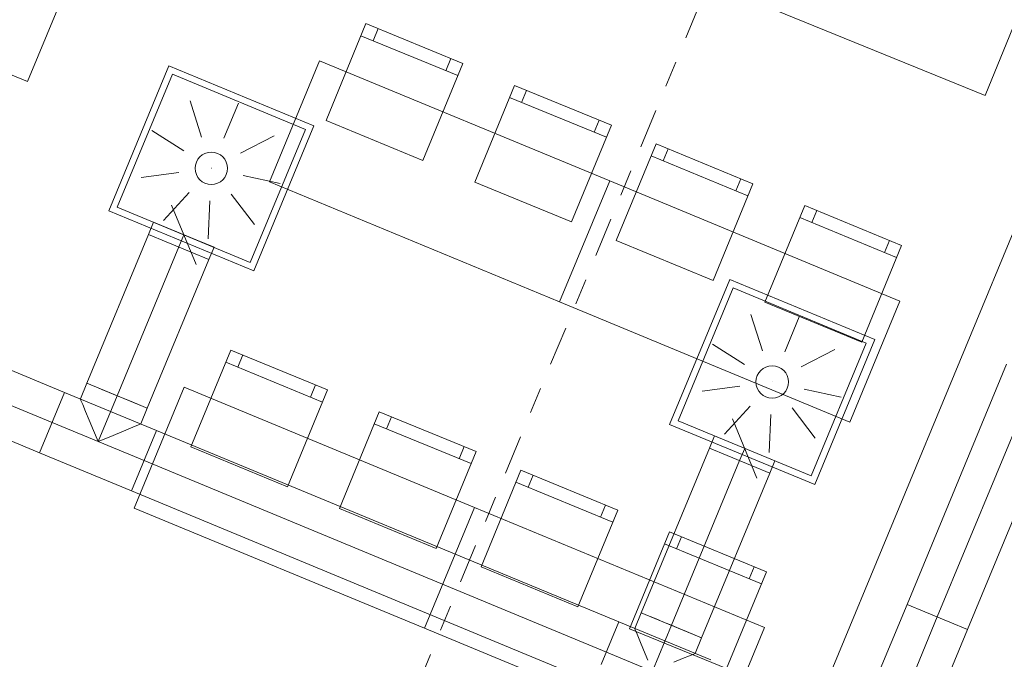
# Model space of a CAD drawing. Header units: metres. Extents: x -79 to 740, y -195 to 69.
# Tile 131 of 256: x 2.59 to 6.35, y 9.99 to 12.43. Entities that reach past the tile are written whole.
import ezdxf

# ---------------------------------------------------------------- set-up
doc = ezdxf.new("R2010")
doc.units = ezdxf.units.M
doc.header["$MEASUREMENT"] = 0
doc.linetypes.add('Schnittlinie', pattern=[0.3, 0.15, -0.075, 0, -0.075])
doc.linetypes.add('STRICHPUNKT2', pattern=[12.7, 6.35, -3.175, 0, -3.175])
for name, color, linetype in [('70 Lüftung', 7, 'Continuous'), ('90 Allgemein Hinweise', 7, 'Continuous'), ('95 Ausführungsplanung Bemaßung', 7, 'Continuous'), ('98 Schnitt Marker', 7, 'Continuous'), ('Neubau_50 Möblierung', 7, 'Continuous'), ('Neubau_95 Ausführungsplanung Bemaßung', 7, 'Continuous')]:
    doc.layers.add(name, color=color, linetype=linetype)
doc.styles.add('ERSTELLTER_STIL_2', font='ARIALN.TTF')
doc.linetypes.add('Wolke', pattern='A,0,[3,995_ARC_230 ERW_GR_EG_2607011.Shx,S=0.015817,R=0,X=-0.000255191,Y=0.048578],-1.9835,0', length=1.9835)
doc.dimstyles.new('ERSTELLTER_STIL__4', dxfattribs={"dimtxt": 0.125, "dimasz": 0.095143, "dimexe": 0.18, "dimexo": 0.0625, "dimgap": 0, "dimtad": 1, "dimzin": 0, "dimdsep": 46, "dimtxsty": 'ERSTELLTER_STIL_2', "dimblk": 'ARROWHEAD_6', "dimblk1": 'ARROWHEAD_6', "dimblk2": 'ARROWHEAD_6', "dimcen": 0.09, "dimse1": 1, "dimse2": 1, "dimclrd": 7, "dimclre": 7, "dimclrt": 7, "dimazin": 0, "dimtfac": 1, "dimtdec": 4, "dimtmove": 0, "dimatfit": 3, "dimfxl": 1, "dimtolj": 1, "dimtzin": 0, "dimarcsym": 0})
doc.dimstyles.new('ERSTELLTER_STIL__6', dxfattribs={"dimtxt": 0.125, "dimasz": 0.095143, "dimexe": 0.18, "dimexo": 0.0625, "dimgap": 0, "dimtad": 1, "dimzin": 0, "dimdsep": 46, "dimtxsty": 'ERSTELLTER_STIL_2', "dimblk": 'ARROWHEAD_6', "dimblk1": 'ARROWHEAD_6', "dimblk2": 'ARROWHEAD_6', "dimcen": 0.09, "dimse1": 1, "dimse2": 1, "dimclrd": 7, "dimclre": 7, "dimclrt": 7, "dimazin": 0, "dimtfac": 1, "dimtdec": 4, "dimtmove": 2, "dimatfit": 3, "dimfxl": 1, "dimtolj": 1, "dimtzin": 0, "dimarcsym": 0})
doc.dimstyles.new('ERSTELLTER_STIL__8', dxfattribs={"dimtxt": 0.125, "dimasz": 0.091787, "dimexe": 0.18, "dimexo": 0.04, "dimgap": 0, "dimtad": 1, "dimtih": 1, "dimtoh": 1, "dimzin": 0, "dimdsep": 46, "dimtxsty": 'ERSTELLTER_STIL_2', "dimblk": 'ARROWHEAD_5', "dimblk1": 'ARROWHEAD_5', "dimblk2": 'ARROWHEAD_5', "dimcen": 0.09, "dimclrd": 7, "dimclre": 7, "dimclrt": 7, "dimazin": 0, "dimtfac": 1, "dimtdec": 4, "dimtmove": 2, "dimatfit": 3, "dimfxl": 1, "dimtolj": 1, "dimtzin": 0, "dimarcsym": 0})
doc.dimstyles.new('ERSTELLTER_STIL__9', dxfattribs={"dimtxt": 0.175, "dimasz": 0.095143, "dimexe": 0.18, "dimexo": 0.0625, "dimgap": 0, "dimtad": 1, "dimzin": 0, "dimdsep": 46, "dimtxsty": 'ERSTELLTER_STIL_2', "dimblk": 'ARROWHEAD_6', "dimblk1": 'ARROWHEAD_6', "dimblk2": 'ARROWHEAD_6', "dimcen": 0.09, "dimse1": 1, "dimse2": 1, "dimclrd": 7, "dimclre": 7, "dimclrt": 7, "dimazin": 0, "dimtfac": 1, "dimtdec": 4, "dimtmove": 0, "dimatfit": 3, "dimfxl": 1, "dimtolj": 1, "dimtzin": 0, "dimarcsym": 0})

# ---------------------------------------------------------------- blocks, each defined once
blk = doc.blocks.new('*D401')
at = {"layer": '95 Ausführungsplanung Bemaßung', "color": 7, "linetype": 'Continuous', "lineweight": 9}
for p, q in [((8.8049, 13.5478), (8.6314, 13.6197)), ((8.7453, 13.5183), (8.6911, 13.6492)), ((8.7182, 13.5838), (8.7469, 13.6532)), ((3.9184, 1.9961), (8.7182, 13.5838)), ((4.0052, 1.9602), (3.8317, 2.0321)), ((3.8913, 2.0616), (3.9455, 1.9307)), ((3.8897, 1.9267), (3.9184, 1.9961))]:
    blk.add_line(p, q, dxfattribs=at)
at = {"layer": '95 Ausführungsplanung Bemaßung', "color": 7, "lineweight": 9, "insert": (6.4193, 8.0992), "char_height": 0.125, "attachment_point": 7, "rotation": 67.5, "style": 'ERSTELLTER_STIL_2'}
blk.add_mtext('\\A1;{\\pql;\\fArial Narrow|b0|i0|c0|p0;\\W1.000000;12,54}', dxfattribs=at)
blk = doc.blocks.new('ARROWHEAD_6')
at = {"color": 0, "linetype": 'Continuous', "lineweight": 0}
for p, q in [((-0.5, -0.5), (0.5, 0.5)), ((0, 0), (-1, 0))]:
    blk.add_line(p, q, dxfattribs=at)
blk = doc.blocks.new('Stuhl 02 27[108]_1', base_point=(4.1785, 10.4117))
at = {"layer": 'Neubau_50 Möblierung', "color": 8, "linetype": 'Continuous', "lineweight": 18}
for p, q in [((3.988, 10.8686), (4.0071, 10.9148)), ((4.3117, 10.7353), (3.9418, 10.8876)), ((4.2655, 10.7544), (4.2845, 10.8006))]:
    blk.add_line(p, q, dxfattribs=at)
at = {"layer": 'Neubau_50 Möblierung', "color": 8, "linetype": 'Continuous', "lineweight": 18, "flags": 128}
blk.add_lwpolyline([(4.1785, 10.4117), (3.8086, 10.5639), (3.9608, 10.9338), (4.3307, 10.7816)], close=True, dxfattribs=at)
blk = doc.blocks.new('Stuhl 02 27[109]_1', base_point=(3.6105, 10.6473))
at = {"layer": 'Neubau_50 Möblierung', "color": 8, "linetype": 'Continuous', "lineweight": 18}
for p, q in [((3.4205, 11.1044), (3.4395, 11.1506)), ((3.744, 10.9708), (3.3742, 11.1234)), ((3.6978, 10.9899), (3.7168, 11.0361))]:
    blk.add_line(p, q, dxfattribs=at)
at = {"layer": 'Neubau_50 Möblierung', "color": 8, "linetype": 'Continuous', "lineweight": 18, "flags": 128}
blk.add_lwpolyline([(3.6105, 10.6473), (3.2407, 10.7999), (3.3933, 11.1696), (3.7631, 11.0171)], close=True, dxfattribs=at)
blk = doc.blocks.new('Stuhl 02 27[110]_1', base_point=(5.2871, 9.9525))
at = {"layer": 'Neubau_50 Möblierung', "color": 8, "linetype": 'Continuous', "lineweight": 18}
for p, q in [((5.4203, 10.2761), (5.0504, 10.4284)), ((5.0967, 10.4093), (5.1157, 10.4556)), ((5.3741, 10.2952), (5.3931, 10.3414))]:
    blk.add_line(p, q, dxfattribs=at)
at = {"layer": 'Neubau_50 Möblierung', "color": 8, "linetype": 'Continuous', "lineweight": 18, "flags": 128}
blk.add_lwpolyline([(5.2871, 9.9525), (4.9172, 10.1047), (5.0695, 10.4746), (5.4394, 10.3224)], close=True, dxfattribs=at)
blk = doc.blocks.new('Stuhl 02 27[111]_1', base_point=(4.7191, 10.1881))
at = {"layer": 'Neubau_50 Möblierung', "color": 8, "linetype": 'Continuous', "lineweight": 18}
for p, q in [((4.5291, 10.6451), (4.5482, 10.6914)), ((4.8526, 10.5116), (4.4829, 10.6642)), ((4.8064, 10.5307), (4.8255, 10.5769))]:
    blk.add_line(p, q, dxfattribs=at)
at = {"layer": 'Neubau_50 Möblierung', "color": 8, "linetype": 'Continuous', "lineweight": 18, "flags": 128}
blk.add_lwpolyline([(4.7191, 10.1881), (4.3494, 10.3407), (4.502, 10.7104), (4.8717, 10.5578)], close=True, dxfattribs=at)
blk = doc.blocks.new('Schultisch 27[153]_1', base_point=(2.617, 12.1956))
at = {"layer": 'Neubau_50 Möblierung', "color": 8, "linetype": 'Continuous', "lineweight": 18, "flags": 128}
blk.add_lwpolyline([(2.617, 12.1956), (1.5083, 12.6548), (1.6997, 13.1167), (2.8083, 12.6575)], close=True, dxfattribs=at)
blk = doc.blocks.new('Stuhl 02 27[154]_1', base_point=(4.6951, 11.6589))
at = {"layer": 'Neubau_50 Möblierung', "color": 8, "linetype": 'Continuous', "lineweight": 18}
for p, q in [((4.5047, 12.1158), (4.5237, 12.162)), ((4.8283, 11.9826), (4.4584, 12.1348)), ((4.7821, 12.0016), (4.8011, 12.0478))]:
    blk.add_line(p, q, dxfattribs=at)
at = {"layer": 'Neubau_50 Möblierung', "color": 8, "linetype": 'Continuous', "lineweight": 18, "flags": 128}
blk.add_lwpolyline([(4.6951, 11.6589), (4.3252, 11.8112), (4.4774, 12.1811), (4.8473, 12.0288)], close=True, dxfattribs=at)
blk = doc.blocks.new('Stuhl 02 27[155]_1', base_point=(4.1271, 11.8945))
at = {"layer": 'Neubau_50 Möblierung', "color": 8, "linetype": 'Continuous', "lineweight": 18}
for p, q in [((3.9371, 12.3516), (3.9562, 12.3978)), ((4.2606, 12.2181), (3.8909, 12.3707)), ((4.2144, 12.2371), (4.2335, 12.2834))]:
    blk.add_line(p, q, dxfattribs=at)
at = {"layer": 'Neubau_50 Möblierung', "color": 8, "linetype": 'Continuous', "lineweight": 18, "flags": 128}
blk.add_lwpolyline([(4.1271, 11.8945), (3.7573, 12.0471), (3.9099, 12.4169), (4.2797, 12.2643)], close=True, dxfattribs=at)
blk = doc.blocks.new('Stuhl 02 27[156]_1', base_point=(5.8038, 11.1997))
at = {"layer": 'Neubau_50 Möblierung', "color": 8, "linetype": 'Continuous', "lineweight": 18}
for p, q in [((5.6133, 11.6566), (5.6323, 11.7028)), ((5.937, 11.5234), (5.5671, 11.6756)), ((5.8907, 11.5424), (5.9098, 11.5886))]:
    blk.add_line(p, q, dxfattribs=at)
at = {"layer": 'Neubau_50 Möblierung', "color": 8, "linetype": 'Continuous', "lineweight": 18, "flags": 128}
blk.add_lwpolyline([(5.8038, 11.1997), (5.4339, 11.3519), (5.5861, 11.7218), (5.956, 11.5696)], close=True, dxfattribs=at)
blk = doc.blocks.new('Stuhl 02 27[157]_1', base_point=(5.2358, 11.4353))
at = {"layer": 'Neubau_50 Möblierung', "color": 8, "linetype": 'Continuous', "lineweight": 18}
for p, q in [((5.0457, 11.8924), (5.0648, 11.9386)), ((5.3693, 11.7589), (4.9995, 11.9114)), ((5.3231, 11.7779), (5.3421, 11.8241))]:
    blk.add_line(p, q, dxfattribs=at)
at = {"layer": 'Neubau_50 Möblierung', "color": 8, "linetype": 'Continuous', "lineweight": 18, "flags": 128}
blk.add_lwpolyline([(5.2358, 11.4353), (4.866, 11.5879), (5.0186, 11.9577), (5.3883, 11.8051)], close=True, dxfattribs=at)
blk = doc.blocks.new('Schultisch 27[220]_1', base_point=(4.1329, 10.1064))
at = {"layer": 'Neubau_50 Möblierung', "color": 8, "linetype": 'Continuous', "lineweight": 18, "flags": 128}
blk.add_lwpolyline([(4.1329, 10.1064), (3.0243, 10.5656), (3.2156, 11.0276), (4.3243, 10.5683)], close=True, dxfattribs=at)
blk = doc.blocks.new('Schultisch 27[221]_1', base_point=(5.2416, 9.6472))
at = {"layer": 'Neubau_50 Möblierung', "color": 8, "linetype": 'Continuous', "lineweight": 18, "flags": 128}
blk.add_lwpolyline([(5.2416, 9.6472), (4.1329, 10.1064), (4.3243, 10.5683), (5.4329, 10.1091)], close=True, dxfattribs=at)
blk = doc.blocks.new('Schultisch 27[226]_1', base_point=(6.2748, 12.1417))
at = {"layer": 'Neubau_50 Möblierung', "color": 8, "linetype": 'Continuous', "lineweight": 18, "flags": 128}
blk.add_lwpolyline([(6.2748, 12.1417), (5.1642, 12.5961), (5.3535, 13.0588), (6.4641, 12.6044)], close=True, dxfattribs=at)
blk = doc.blocks.new('Schultisch 27[246]_1', base_point=(4.6495, 11.3536))
at = {"layer": 'Neubau_50 Möblierung', "color": 8, "linetype": 'Continuous', "lineweight": 18, "flags": 128}
blk.add_lwpolyline([(4.6495, 11.3536), (3.5409, 11.8129), (3.7322, 12.2748), (4.8409, 11.8156)], close=True, dxfattribs=at)
blk = doc.blocks.new('Schultisch 27[247]_1', base_point=(5.7582, 10.8944))
at = {"layer": 'Neubau_50 Möblierung', "color": 8, "linetype": 'Continuous', "lineweight": 18, "flags": 128}
blk.add_lwpolyline([(5.7582, 10.8944), (4.6495, 11.3536), (4.8409, 11.8156), (5.9495, 11.3564)], close=True, dxfattribs=at)
blk = doc.blocks.new('*D772')
at = {"layer": '95 Ausführungsplanung Bemaßung', "color": 7, "linetype": 'Continuous', "lineweight": 9}
for p, q in [((2.8133, 26.0534), (2.7591, 26.1842)), ((2.7862, 26.1188), (2.815, 26.1882)), ((2.873, 26.0829), (2.6995, 26.1548)), ((-9.7372, -4.1153), (2.7862, 26.1188)), ((-9.7643, -4.0499), (-9.7101, -4.1807)), ((-9.6504, -4.1512), (-9.8239, -4.0794)), ((-9.7659, -4.1847), (-9.7372, -4.1153))]:
    blk.add_line(p, q, dxfattribs=at)
at = {"layer": '95 Ausführungsplanung Bemaßung', "color": 7, "lineweight": 9, "insert": (-3.5814, 10.731), "char_height": 0.175, "attachment_point": 7, "rotation": 67.5, "style": 'ERSTELLTER_STIL_2'}
blk.add_mtext('\\A1;{\\pql;\\fArial Narrow|b0|i0|c0|p0;\\W1.000000;32,72\\fArial Narrow|b0|i0|c0|p0;\\W1.000000;\\A1{\\H.66x;\\S5^  ;}}', dxfattribs=at)
blk = doc.blocks.new('*D845')
at = {"layer": '95 Ausführungsplanung Bemaßung', "color": 7, "linetype": 'Continuous', "lineweight": 9}
for p, q in [((7.4076, 13.9648), (7.3534, 14.0957)), ((7.3805, 14.0302), (7.4092, 14.0996)), ((3.7668, 5.3061), (7.3805, 14.0302)), ((7.4672, 13.9943), (7.2937, 14.0662)), ((3.8536, 5.2702), (3.6801, 5.342)), ((3.7397, 5.3715), (3.7939, 5.2407)), ((3.189, 3.911), (3.7668, 5.3061))]:
    blk.add_line(p, q, dxfattribs=at)
at = {"layer": '95 Ausführungsplanung Bemaßung', "color": 7, "lineweight": 9, "insert": (5.5134, 9.512), "char_height": 0.125, "attachment_point": 7, "rotation": 67.5, "style": 'ERSTELLTER_STIL_2'}
blk.add_mtext('\\A1;{\\pql;\\fArial Narrow|b0|i0|c0|p0;\\W1.000000;9,44\\fArial Narrow|b0|i0|c0|p0;\\W1.000000;\\A1{\\H.66x;\\S5^  ;}}', dxfattribs=at)
blk = doc.blocks.new('*D857')
at = {"layer": 'Neubau_95 Ausführungsplanung Bemaßung', "linetype": 'Continuous', "lineweight": 9}
for points in [[(2.0998, 13.7619), (2.071, 13.6697), (2.1209, 13.6676)], [(0.5542, 12.7291), (0.6332, 12.6736), (0.6504, 12.7205)]]:
    blk.add_hatch(color=7, dxfattribs=at).paths.add_polyline_path(points)
at = {"layer": 'Neubau_95 Ausführungsplanung Bemaßung', "color": 7, "linetype": 'Continuous', "lineweight": 9}
for p, q in [((2.0998, 13.7619), (2.071, 13.6697)), ((2.0998, 13.7619), (2.1209, 13.6676)), ((2.1209, 13.6676), (2.071, 13.6697)), ((0.5542, 12.7291), (0.6504, 12.7205)), ((0.5542, 12.7291), (0.6332, 12.6736)), ((0.6504, 12.7205), (0.6332, 12.6736))]:
    blk.add_line(p, q, dxfattribs=at)
blk.add_arc((0.982, 13.7619), 1.1179, 252.2835, 355.2165, dxfattribs=at)
at = {"layer": 'Neubau_95 Ausführungsplanung Bemaßung', "color": 7, "lineweight": 9, "char_height": 0.125, "attachment_point": 7, "style": 'ERSTELLTER_STIL_2'}
for s, insert in [('\\A1;{\\pql;\\fArial Narrow|b0|i0|c0|p0;\\W1.000000;ca. 112,50°}', (1.2625, 12.6794)), ('\\A1;{\\pql;\\fArial Narrow|b0|i0|c0|p0;\\W1.000000;parallel zum Bestand}', (1.2625, 12.5044))]:
    blk.add_mtext(s, dxfattribs=dict(at, insert=insert))
blk = doc.blocks.new('ARROWHEAD_5')
at = {"linetype": 'Continuous', "lineweight": 0}
blk.add_hatch(color=0, dxfattribs=at).paths.add_polyline_path([(-1, 0.2679), (0, 0), (-1, -0.2679)])
at = {"color": 0, "linetype": 'Continuous', "lineweight": 0}
blk.add_line((0, 0), (-1, 0), dxfattribs=at)

msp = doc.modelspace()

# ---------------------------------------------------------------- linework, layer by layer
at = {"layer": '70 Lüftung', "color": 253, "linetype": 'Continuous', "lineweight": 18, "true_color": 0xaaaaaa}
for p, q in [((2.9272, 11.7017), (3.1568, 12.256)), ((3.7111, 12.0264), (3.1568, 12.256)), ((2.9598, 11.7152), (3.1703, 12.2233)), ((3.6784, 12.0129), (3.1703, 12.2233)), ((3.2379, 12.1215), (3.2815, 11.9832)), ((3.4224, 12.1135), (3.367, 11.9795)), ((3.0914, 12.0091), (3.2137, 11.9312)), ((3.468, 11.5047), (3.6784, 12.0129)), ((3.4815, 11.4721), (3.7111, 12.0264)), ((3.5586, 11.9887), (3.43, 11.9217)), ((3.3191, 11.864), (3.3192, 11.864)), ((3.0514, 11.8288), (3.1952, 11.8477)), ((3.5827, 11.8056), (3.4412, 11.837)), ((3.1367, 11.665), (3.2347, 11.7719)), ((3.3073, 11.5943), (3.3137, 11.7391)), ((3.4835, 11.6498), (3.3952, 11.7649)), ((3.4815, 11.4721), (2.9272, 11.7017)), ((3.468, 11.5047), (2.9598, 11.7152)), ((3.2608, 11.4968), (3.167, 11.7231)), ((3.0984, 11.6578), (3.0793, 11.6116)), ((3.0984, 11.6578), (3.1661, 11.6298)), ((3.1661, 11.6298), (3.2617, 11.5901)), ((3.0793, 11.6116), (3.1469, 11.5836)), ((3.2617, 11.5901), (3.3294, 11.5621)), ((3.1469, 11.5836), (3.2426, 11.544)), ((3.3102, 11.5159), (3.3294, 11.5621)), ((3.2426, 11.544), (3.3102, 11.5159)), ((5.0699, 10.8851), (5.2995, 11.4395)), ((5.8539, 11.2099), (5.2995, 11.4395)), ((5.1026, 10.8987), (5.3131, 11.4068)), ((5.8212, 11.1963), (5.3131, 11.4068)), ((5.3807, 11.305), (5.4243, 11.1667)), ((5.5652, 11.2969), (5.5097, 11.163)), ((5.6243, 10.6555), (5.8539, 11.2099)), ((5.2342, 11.1926), (5.3565, 11.1147)), ((5.7014, 11.1722), (5.5728, 11.1052)), ((5.6107, 10.6882), (5.8212, 11.1963)), ((5.1942, 11.0123), (5.338, 11.0312)), ((5.4619, 11.0475), (5.462, 11.0475)), ((5.7255, 10.9891), (5.5839, 11.0204)), ((5.2795, 10.8484), (5.3775, 10.9553)), ((5.6263, 10.8333), (5.538, 10.9483)), ((5.4501, 10.7778), (5.4564, 10.9226)), ((5.6243, 10.6555), (5.0699, 10.8851)), ((5.6107, 10.6882), (5.1026, 10.8987)), ((5.4035, 10.6803), (5.3098, 10.9066)), ((5.2412, 10.8413), (5.222, 10.7951)), ((5.2412, 10.8413), (5.3088, 10.8132)), ((5.3088, 10.8132), (5.4045, 10.7736)), ((5.222, 10.7951), (5.2897, 10.767)), ((5.2897, 10.767), (5.3854, 10.7274)), ((5.4045, 10.7736), (5.4721, 10.7456)), ((5.3854, 10.7274), (5.453, 10.6994)), ((5.453, 10.6994), (5.4721, 10.7456))]:
    msp.add_line(p, q, dxfattribs=at)
at = {"layer": '70 Lüftung', "color": 5, "linetype": 'Continuous', "lineweight": 18}
for p, q in [((2.7588, 11.0077), (1.0794, 11.7033)), ((3.0793, 11.6116), (2.8437, 11.0428)), ((3.1469, 11.5836), (3.0793, 11.6116)), ((3.2426, 11.544), (3.1469, 11.5836)), ((3.0746, 10.9472), (3.3102, 11.5159)), ((3.3102, 11.5159), (3.2426, 11.544)), ((0.9837, 11.4723), (2.6631, 10.7767)), ((2.8188, 10.9828), (2.8437, 11.0428)), ((2.8476, 11.0412), (2.8437, 11.0428)), ((2.9113, 11.0148), (2.8437, 11.0428)), ((2.8592, 11.0364), (2.8476, 11.0412)), ((2.8775, 11.0288), (2.8592, 11.0364)), ((2.9014, 11.0189), (2.8775, 11.0288)), ((2.7588, 11.0077), (2.7307, 10.94)), ((2.7307, 10.94), (2.7588, 11.0077)), ((3.1098, 10.8622), (2.7588, 11.0077)), ((2.9293, 11.0074), (2.9014, 11.0189)), ((3.007, 10.9752), (2.9113, 11.0148)), ((2.9592, 10.995), (2.9293, 11.0074)), ((2.9891, 10.9826), (2.9592, 10.995)), ((2.8211, 10.9772), (2.8188, 10.9828)), ((2.8279, 10.9609), (2.8211, 10.9772)), ((2.8386, 10.935), (2.8279, 10.9609)), ((3.0169, 10.9711), (2.9891, 10.9826)), ((3.0746, 10.9472), (3.007, 10.9752)), ((3.0408, 10.9612), (3.0169, 10.9711)), ((3.0592, 10.9536), (3.0408, 10.9612)), ((3.0498, 10.8871), (3.0746, 10.9472)), ((3.0707, 10.9488), (3.0592, 10.9536)), ((3.0746, 10.9472), (3.0707, 10.9488)), ((2.7307, 10.94), (2.6911, 10.8443)), ((2.6911, 10.8443), (2.7307, 10.94)), ((2.8526, 10.9011), (2.8386, 10.935)), ((2.8689, 10.8617), (2.8526, 10.9011)), ((3.0279, 10.8781), (3.0019, 10.8673)), ((3.0442, 10.8848), (3.0279, 10.8781)), ((3.0498, 10.8871), (3.0442, 10.8848)), ((2.6911, 10.8443), (2.6631, 10.7767)), ((2.6631, 10.7767), (2.6911, 10.8443)), ((2.8865, 10.8195), (2.8689, 10.8617)), ((2.9287, 10.837), (2.8865, 10.8195)), ((2.9681, 10.8533), (2.9287, 10.837)), ((3.0019, 10.8673), (2.9681, 10.8533)), ((3.1098, 10.8622), (3.0818, 10.7946)), ((3.0818, 10.7946), (3.1098, 10.8622)), ((4.8764, 10.1305), (3.1098, 10.8622)), ((2.6631, 10.7767), (3.0142, 10.6313)), ((3.0818, 10.7946), (3.0422, 10.6989)), ((3.0422, 10.6989), (3.0818, 10.7946)), ((5.222, 10.7951), (4.9613, 10.1657)), ((5.2897, 10.767), (5.222, 10.7951)), ((5.3854, 10.7274), (5.2897, 10.767)), ((5.453, 10.6994), (5.3854, 10.7274)), ((3.0422, 10.6989), (3.0142, 10.6313)), ((3.0142, 10.6313), (3.0422, 10.6989)), ((5.1923, 10.07), (5.453, 10.6994)), ((3.0142, 10.6313), (4.7807, 9.8995)), ((4.9365, 10.1056), (4.9613, 10.1657)), ((4.9653, 10.164), (4.9613, 10.1657)), ((5.029, 10.1377), (4.9613, 10.1657)), ((4.9768, 10.1593), (4.9653, 10.164)), ((4.9952, 10.1517), (4.9768, 10.1593)), ((4.8764, 10.1305), (4.8484, 10.0628)), ((4.8484, 10.0628), (4.8764, 10.1305)), ((5.2275, 9.9851), (4.8764, 10.1305)), ((5.0191, 10.1418), (4.9952, 10.1517)), ((5.0469, 10.1302), (5.0191, 10.1418)), ((5.1247, 10.098), (5.029, 10.1377)), ((5.0768, 10.1178), (5.0469, 10.1302)), ((4.9388, 10.1001), (4.9365, 10.1056)), ((4.9455, 10.0837), (4.9388, 10.1001)), ((4.9563, 10.0578), (4.9455, 10.0837)), ((5.1067, 10.1055), (5.0768, 10.1178)), ((5.1346, 10.0939), (5.1067, 10.1055)), ((5.1923, 10.07), (5.1247, 10.098)), ((5.1585, 10.084), (5.1346, 10.0939)), ((5.1768, 10.0764), (5.1585, 10.084)), ((4.8484, 10.0628), (4.8088, 9.9672)), ((4.8088, 9.9672), (4.8484, 10.0628)), ((4.9703, 10.024), (4.9563, 10.0578)), ((5.1674, 10.01), (5.1923, 10.07)), ((5.1884, 10.0716), (5.1768, 10.0764)), ((5.1923, 10.07), (5.1884, 10.0716)), ((4.9866, 9.9846), (4.9703, 10.024)), ((5.1619, 10.0076), (5.1456, 10.0009)), ((5.1674, 10.01), (5.1619, 10.0076)), ((5.1196, 9.9901), (5.0858, 9.9761)), ((5.1456, 10.0009), (5.1196, 9.9901))]:
    msp.add_line(p, q, dxfattribs=at)
at = {"layer": '70 Lüftung', "color": 5, "linetype": 'STRICHPUNKT2', "lineweight": 18}
for p, q in [((1.0315, 11.5878), (2.7109, 10.8922)), ((2.9592, 10.995), (3.1948, 11.5638)), ((2.8865, 10.8195), (2.9592, 10.995)), ((2.7109, 10.8922), (3.062, 10.7468)), ((3.062, 10.7468), (4.8286, 10.015)), ((5.0768, 10.1178), (5.3375, 10.7472)), ((5.0041, 9.9423), (5.0768, 10.1178)), ((4.8286, 10.015), (5.1797, 9.8696))]:
    msp.add_line(p, q, dxfattribs=at)
at = {"layer": '70 Lüftung', "color": 253, "linetype": 'STRICHPUNKT2', "lineweight": 18, "true_color": 0xaaaaaa}
for p, q in [((3.1948, 11.5638), (3.2139, 11.61)), ((5.3375, 10.7472), (5.3567, 10.7934))]:
    msp.add_line(p, q, dxfattribs=at)
at = {"layer": '70 Lüftung', "color": 70, "linetype": 'Continuous', "lineweight": 18, "true_color": 0x73ff00}
for p, q in [((6.3571, 11.1151), (5.977, 10.1974)), ((6.2079, 10.1018), (6.588, 11.0194)), ((5.977, 10.1974), (5.6486, 9.4047)), ((5.977, 10.1974), (6.0446, 10.1694)), ((5.977, 10.1974), (6.0446, 10.1694)), ((6.0446, 10.1694), (6.1403, 10.1298)), ((6.0446, 10.1694), (6.1403, 10.1298)), ((6.1403, 10.1298), (6.2079, 10.1018)), ((6.1403, 10.1298), (6.2079, 10.1018)), ((5.8796, 9.3091), (6.2079, 10.1018))]:
    msp.add_line(p, q, dxfattribs=at)
at = {"layer": '70 Lüftung', "color": 70, "linetype": 'STRICHPUNKT2', "lineweight": 18, "true_color": 0x73ff00}
for p, q in [((6.4725, 11.0672), (6.0924, 10.1496)), ((6.0924, 10.1496), (5.7641, 9.3569))]:
    msp.add_line(p, q, dxfattribs=at)
at = {"layer": '70 Lüftung', "color": 253, "linetype": 'Continuous', "lineweight": 18, "true_color": 0xaaaaaa}
for centre in [(3.3191, 11.864), (5.4619, 11.0475)]:
    msp.add_circle(centre, 0.062, dxfattribs=at)
at = {"layer": '90 Allgemein Hinweise', "color": 6, "linetype": 'Wolke', "lineweight": 18}
msp.add_ellipse((7.6771, 8.0429), major_axis=(1.5358, 3.618), ratio=0.144229, dxfattribs=at)
at = {"layer": '98 Schnitt Marker', "color": 7, "linetype": 'Schnittlinie', "lineweight": 9}
msp.add_lwpolyline([(-4.8577, -11.7502), (13.1391, 31.6887)], dxfattribs=at)

# ---------------------------------------------------------------- block references
at = {"layer": 'Neubau_50 Möblierung', "color": 8, "linetype": 'Continuous', "lineweight": 18}
for name, p in [('Schultisch 27[153]_1', (2.617, 12.1956)), ('Schultisch 27[226]_1', (6.2748, 12.1417)), ('Stuhl 02 27[155]_1', (4.1271, 11.8945)), ('Schultisch 27[246]_1', (4.6495, 11.3536)), ('Stuhl 02 27[154]_1', (4.6951, 11.6589)), ('Stuhl 02 27[157]_1', (5.2358, 11.4353)), ('Schultisch 27[247]_1', (5.7582, 10.8944)), ('Stuhl 02 27[156]_1', (5.8038, 11.1997)), ('Stuhl 02 27[109]_1', (3.6105, 10.6473)), ('Schultisch 27[220]_1', (4.1329, 10.1064)), ('Stuhl 02 27[108]_1', (4.1785, 10.4117)), ('Stuhl 02 27[111]_1', (4.7191, 10.1881)), ('Schultisch 27[221]_1', (5.2416, 9.6472)), ('Stuhl 02 27[110]_1', (5.2871, 9.9525))]:
    msp.add_blockref(name, p, dxfattribs=at)

# ---------------------------------------------------------------- dimensions: what is measured, and where the dimension line sits
at = {"layer": '95 Ausführungsplanung Bemaßung', "color": 7, "linetype": 'Continuous', "lineweight": 9}
for base, p1, p2, dimstyle, picture, middle in [((2.7862, 26.1188), (-7.3352, -5.1102), (5.1882, 25.1239), 'ERSTELLTER_STIL__9', '*D772', (-3.4975, 11.2686)), ((7.3805, 14.0302), (4.4609, 5.0186), (8.0283, 13.7619), 'ERSTELLTER_STIL__4', '*D845', (5.5551, 9.852)), ((8.7182, 13.5838), (2.7423, 2.4833), (8.2881, 13.7619), 'ERSTELLTER_STIL__6', '*D401', (6.4417, 8.3166))]:
    dim = msp.add_linear_dim(base=base, p1=p1, p2=p2, angle=67.5, dimstyle=dimstyle, dxfattribs=at)
    dim.commit()
    dim.dimension.update_dxf_attribs({"geometry": picture, "text_midpoint": middle, "dimtype": 160, "text_rotation": 67.5})
at = {"layer": 'Neubau_95 Ausführungsplanung Bemaßung', "color": 7, "linetype": 'Continuous', "lineweight": 9}
dim = msp.add_angular_dim_3p(base=(1.603, 12.8324), center=(0.982, 13.7619), p1=(-2.656, 4.9791), p2=(4.5295, 13.7619), text='ca. 112,50°^Mparallel zum Bestand', dimstyle='ERSTELLTER_STIL__8', dxfattribs=at)
dim.commit()
dim.dimension.update_dxf_attribs({"geometry": '*D857', "text_midpoint": (2.0702, 12.5669), "dimtype": 165})

doc.saveas('drawing.dxf')
